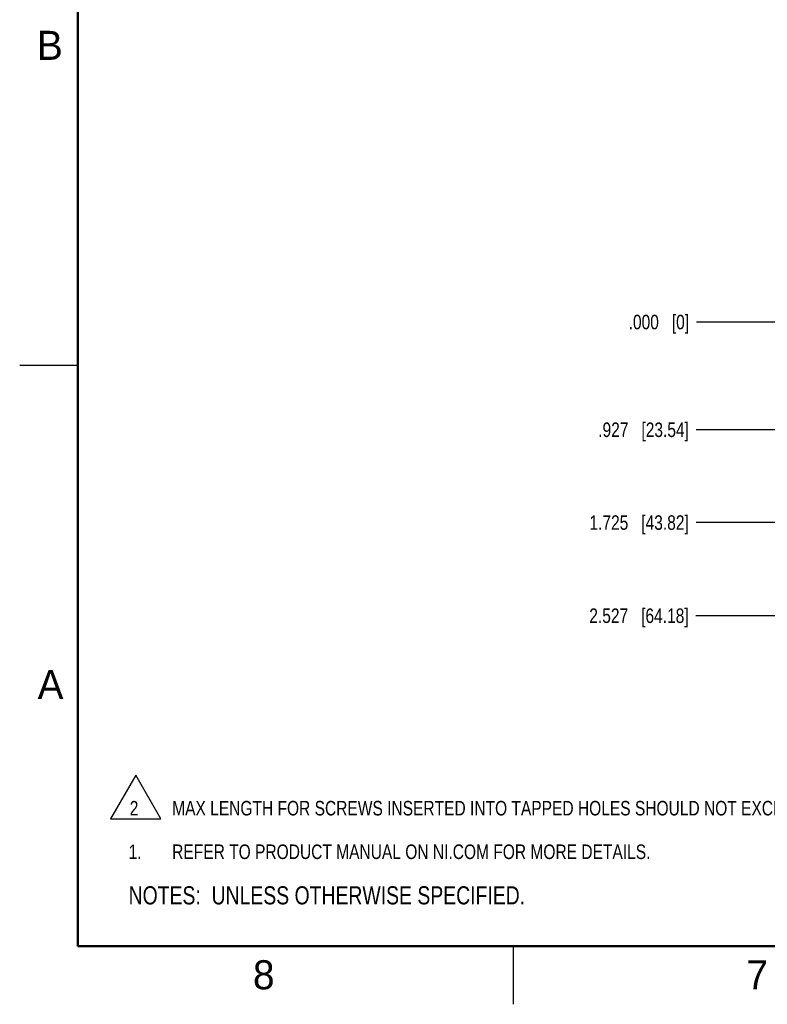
# Model space of a CAD drawing. Header units: inches. Extents: x 0 to 34, y 0 to 22.
# Tile 1 of 71: x 0 to 6.4, y 0 to 8.5. Entities that reach past the tile are written whole.
import ezdxf

# ---------------------------------------------------------------- set-up
doc = ezdxf.new("R2010")
doc.units = ezdxf.units.IN
doc.header["$LTSCALE"] = 1.87
doc.header["$MEASUREMENT"] = 0
doc.layers.get('0').update_dxf_attribs({"linetype": 'CONTINUOUS'})
doc.layers.add('DETAIL', color=7, linetype='CONTINUOUS')
doc.layers.add('DIMENSIONS', color=7, linetype='CONTINUOUS')
doc.styles.get("Standard").update_dxf_attribs({"font": 'txt', "width": 0.8})
doc.styles.add('TEXTSTYLE_2', font='txt')
doc.dimstyles.new('DIMSTYLE_1', dxfattribs={"dimtxt": 0.125, "dimasz": 0.18, "dimexe": 0.18, "dimexo": 0.0625, "dimgap": 0.09, "dimtad": 0, "dimtih": 1, "dimtoh": 1, "dimdec": 3, "dimzin": 4, "dimdsep": 46, "dimtxsty": 'STANDARD', "dimblk": '_FILLED', "dimblk1": '_FILLED', "dimblk2": '_FILLED', "dimcen": 0.09, "dimadec": 0, "dimazin": 0, "dimtp": 0.01, "dimtm": 0.01, "dimtfac": 1, "dimtdec": 3, "dimtofl": 0, "dimtmove": 0, "dimatfit": 3, "dimldrblk": '_FILLED', "dimfxl": 1, "dimtolj": 1, "dimtzin": 4, "dimarcsym": 0})

# ---------------------------------------------------------------- blocks, each defined once
blk = doc.blocks.new('*D17')
at = {"layer": 'DIMENSIONS', "color": 2, "linetype": 'CONTINUOUS'}
blk.add_line((8.0137, 4.9433), (5.8223, 4.9433), dxfattribs=at)
at = {"layer": 'DIMENSIONS', "color": 2, "linetype": 'CONTINUOUS', "insert": (5.7598, 5.0058), "char_height": 0.125, "width": 1.225, "attachment_point": 3, "line_spacing_factor": 0.9}
blk.add_mtext('.927{\\Ftxt.shx;\\W1.000000;\\H0.125000; }[23.54]', dxfattribs=at)
blk = doc.blocks.new('_FILLED')
at = {"color": 0, "linetype": 'BYBLOCK'}
blk.add_solid([(0, 0), (-1, 0.174), (-1, -0.174)], dxfattribs=at)
blk = doc.blocks.new('*D18')
at = {"layer": 'DIMENSIONS', "color": 2, "linetype": 'CONTINUOUS'}
blk.add_line((6.9744, 4.1449), (5.8211, 4.1449), dxfattribs=at)
at = {"layer": 'DIMENSIONS', "color": 2, "linetype": 'CONTINUOUS', "insert": (5.7586, 4.2074), "char_height": 0.125, "width": 1.325, "attachment_point": 3, "line_spacing_factor": 0.9}
blk.add_mtext('1.725{\\Ftxt.shx;\\W1.000000;\\H0.125000; }[43.82]', dxfattribs=at)
blk = doc.blocks.new('*D19')
at = {"layer": 'DIMENSIONS', "color": 2, "linetype": 'CONTINUOUS'}
blk.add_line((8.0112, 3.3433), (5.8198, 3.3433), dxfattribs=at)
at = {"layer": 'DIMENSIONS', "color": 2, "linetype": 'CONTINUOUS', "insert": (5.7573, 3.4058), "char_height": 0.125, "width": 1.325, "attachment_point": 3, "line_spacing_factor": 0.9}
blk.add_mtext('2.527{\\Ftxt.shx;\\W1.000000;\\H0.125000; }[64.18]', dxfattribs=at)
blk = doc.blocks.new('*D20')
at = {"layer": 'DIMENSIONS', "color": 2, "linetype": 'CONTINUOUS'}
blk.add_line((6.5563, 5.8702), (5.8238, 5.8702), dxfattribs=at)
at = {"layer": 'DIMENSIONS', "color": 2, "linetype": 'CONTINUOUS', "insert": (5.7613, 5.9327), "char_height": 0.125, "width": 0.825, "attachment_point": 3, "line_spacing_factor": 0.9}
blk.add_mtext('.000{\\Ftxt.shx;\\W1.000000;\\H0.125000; }[0]', dxfattribs=at)
blk = doc.blocks.new('NOTES_HEADER_BL0', base_point=(3.1215, 0.9375))
at = {"layer": 'DETAIL', "color": 2, "linetype": 'CONTINUOUS', "width": 0.8}
blk.add_text('NOTES:  UNLESS OTHERWISE SPECIFIED.', height=0.156, dxfattribs=at).set_placement((0.9375, 0.8595))
blk = doc.blocks.new('CUSTOM_NOTE_BL2', base_point=(3.6751, 1.3124))
at = {"layer": 'DETAIL', "color": 2, "linetype": 'CONTINUOUS', "width": 0.8}
for s, p in [('1.', (0.9376, 1.2498)), ('REFER TO PRODUCT MANUAL ON NI.COM FOR MORE DETAILS.', (1.3125, 1.25))]:
    blk.add_text(s, height=0.125, dxfattribs=at).set_placement(p)
blk = doc.blocks.new('CUSTOM_NOTE_BL3', base_point=(4.9976, 1.7838))
at = {"layer": 'DETAIL', "color": 2, "linetype": 'CONTINUOUS'}
for p, q in [((0.999, 1.9711), (0.7827, 1.5965)), ((1.2153, 1.5965), (0.999, 1.9711)), ((0.7827, 1.5965), (1.2153, 1.5965))]:
    blk.add_line(p, q, dxfattribs=at)
at = {"layer": 'DETAIL', "color": 2, "linetype": 'CONTINUOUS', "width": 0.8}
for s, p in [('2', (0.9473, 1.6248)), ('MAX LENGTH FOR SCREWS INSERTED INTO TAPPED HOLES SHOULD NOT EXCEED .200 [5.08].', (1.3125, 1.625))]:
    blk.add_text(s, height=0.125, dxfattribs=at).set_placement(p)

msp = doc.modelspace()

# ---------------------------------------------------------------- linework, layer by layer
at = {"color": 2, "linetype": 'CONTINUOUS'}
for p, q in [((0, 5.5), (0.5, 5.5)), ((4.25, 0), (4.25, 0.5))]:
    msp.add_line(p, q, dxfattribs=at)
at = {"color": 7, "linetype": 'CONTINUOUS', "const_width": 0.02}
for points in [[(0.5, 21.5), (0.5, 0.5)], [(0.5, 0.5), (33.5, 0.5)]]:
    msp.add_lwpolyline(points, dxfattribs=at)

# ---------------------------------------------------------------- block references
at = {"layer": 'DETAIL', "color": 2, "linetype": 'CONTINUOUS'}
for name, p in [('CUSTOM_NOTE_BL3', (4.9976, 1.7838)), ('CUSTOM_NOTE_BL2', (3.6751, 1.3124)), ('NOTES_HEADER_BL0', (3.1215, 0.9375))]:
    msp.add_blockref(name, p, dxfattribs=at)

# ---------------------------------------------------------------- texts
at = {"color": 2, "linetype": 'CONTINUOUS', "char_height": 0.25, "width": 0.25, "attachment_point": 1, "line_spacing_factor": 0.9, "style": 'TEXTSTYLE_2'}
for s, insert in [('B', (0.1484, 8.3757)), ('A', (0.1541, 2.8761)), ('8', (2.0074, 0.3791)), ('7', (6.2553, 0.3787))]:
    msp.add_mtext(s, dxfattribs=dict(at, insert=insert))

# ---------------------------------------------------------------- dimensions: what is measured, and where the dimension line sits
at = {"layer": 'DIMENSIONS', "color": 2, "linetype": 'CONTINUOUS'}
for feature_location, offset, origin, picture, middle in [((6.5562766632, 5.870187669), (-0.7325205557, 0), (6.6187766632, 5.870187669), '*D20', (5.0987561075, 5.870187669)), ((8.0112, 3.3433), (-2.1913, 0), (6.6188, 5.8702), '*D19', (4.7948, 3.3433)), ((6.9744, 4.1449), (-1.1533, 0), (6.6188, 5.8702), '*D18', (4.7961, 4.1449)), ((8.0137, 4.9433), (-2.1913, 0), (6.6188, 5.8702), '*D17', (4.8973, 4.9433))]:
    dim = msp.add_ordinate_dim(feature_location=feature_location, offset=offset, dtype=0, origin=origin, dimstyle='DIMSTYLE_1', dxfattribs=at)
    dim.commit()
    dim.dimension.update_dxf_attribs({"geometry": picture, "text_midpoint": middle})

doc.saveas('drawing.dxf')
